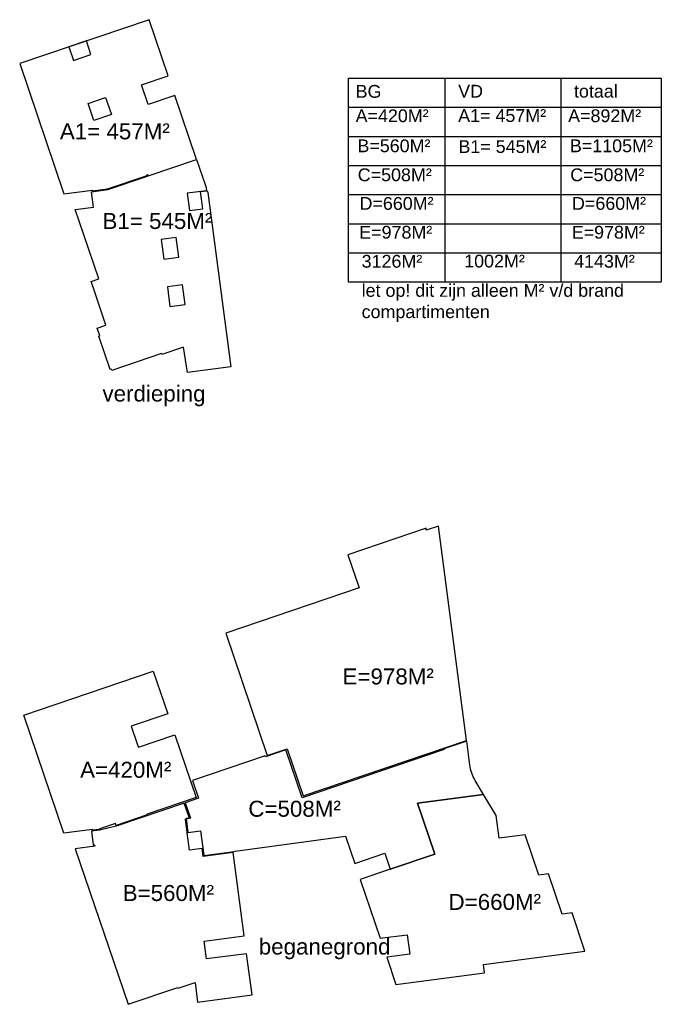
# Model space of a CAD drawing. Header units: millimetres. Extents: x -44892 to 336761, y 18766 to 182901.
# Tile 35 of 35: x 236492 to 336761, y 28907 to 182901. Entities that reach past the tile are written whole.
import ezdxf

# ---------------------------------------------------------------- set-up
doc = ezdxf.new("R2010")
doc.units = ezdxf.units.MM
doc.header["$LTSCALE"] = 100
doc.layers.add('brandcompartiment', color=4, linetype='Continuous')
doc.styles.add('BOS3', font='arial.ttf')

msp = doc.modelspace()

# ---------------------------------------------------------------- linework, layer by layer
at = {"layer": 'brandcompartiment', "color": 2}
for p, q in [((287827.9904, 173747.5174), (336761.3453, 173747.5174)), ((287827.9904, 173747.5174), (287827.9904, 141880.2437)), ((302937.5568, 173747.5174), (302937.5568, 141880.2437)), ((321038.0268, 173747.5174), (321038.0268, 141880.2437)), ((336761.3453, 173747.5174), (336761.3453, 141880.2437)), ((287827.9904, 169195.0497), (336761.3453, 169195.0497)), ((287827.9904, 164642.582), (336761.3453, 164642.582)), ((287827.9904, 160090.1144), (336761.3453, 160090.1144)), ((287827.9904, 155537.6467), (336761.3453, 155537.6467)), ((287827.9904, 150985.179), (336761.3453, 150985.179)), ((287827.9904, 146432.7113), (336761.3453, 146432.7113)), ((287827.9904, 141880.2437), (336761.3453, 141880.2437))]:
    msp.add_line(p, q, dxfattribs=at)
at = {"layer": 'brandcompartiment'}
for points in [[(236492.3133, 176035.0952), (243404.0766, 155673.6973), (247862.4606, 156260.6547), (247878.9069, 156135.7326), (250229.6824, 156445.2181), (256435.2785, 158536.9495), (256391.8914, 158664.7637), (256563.7299, 158469.6444), (264139.171, 161041.1602), (260736.7342, 171064.4156), (256554.6173, 169644.7782), (255513.1534, 172712.8318), (259695.2704, 174132.4692), (256718.7409, 182901.0422)], [(244162.4474, 178638.7549), (244885.6862, 176508.1621), (247631.7836, 177440.3365), (246908.5448, 179570.9293), (244162.4474, 178638.7549)], [(247171.1208, 169775.4889), (249917.2182, 170707.6633), (250817.2487, 168056.259), (248071.1513, 167124.0845)], [(245185.6381, 153225.2913), (248013.4977, 153597.5861), (247697.6243, 155996.8826), (250255.6943, 156333.6589), (256469.0369, 158437.5005), (256563.7299, 158469.6444), (264139.171, 161041.1602), (265066.9223, 158308.0927), (265513.8914, 156991.3644), (265644.8338, 156605.6206), (265704.9997, 156148.6149), (262689.4137, 155751.6054), (262681.5886, 155750.5752), (263039.2304, 153034.0163), (265103.9143, 153305.8371), (264746.2725, 156022.396), (265795.9038, 156160.5826), (265888.6851, 155887.2576), (269480.3617, 128605.7656), (262691.4525, 127711.9887), (262066.953, 131688.3239), (258687.9572, 130541.3051), (258643.2783, 130672.925), (250864.2473, 128032.2998), (250793.5306, 128240.6245), (250619.9035, 128185.9102), (248854.5232, 133392.7749), (249024.3278, 133452.5279), (248614.171, 134660.8107), (249977.8693, 135123.7239), (248060.8043, 140771.2152), (247650.6475, 141979.4981), (248863.3337, 142391.1495), (246536.112, 149246.9237)], [(258993.2108, 145440.945), (261372.6785, 145754.2079), (260968.0473, 148827.6869), (258588.5796, 148514.4241)], [(259969.5467, 138024.9374), (262349.0144, 138338.2003), (261944.3832, 141411.6794), (259564.9155, 141098.4165)], [(268687.9377, 86964.037), (275187.4437, 67817.1098), (278302.8439, 68874.6457), (280803.6429, 61507.5293), (306333.8783, 70173.8764), (301920.8344, 103694.273), (300039.0729, 103055.5011), (299996.4862, 103378.979), (287758.9123, 99224.8824), (289520.4006, 94035.7053)], [(251550.7335, 56873.5659), (251451.1366, 57166.9688), (249036.4648, 56347.2982), (248904.0609, 56270.6967), (247878.9069, 56135.7326), (247862.4606, 56260.6547), (243404.0766, 55673.6973), (237141.6211, 74122.2964), (257368.0486, 80988.2433), (259618.1249, 74359.7324), (253916.6475, 72424.3416), (254857.4945, 69655.8431), (255036.2148, 69129.35), (260736.7342, 71064.4156), (264062.0255, 61268.4234), (256391.8914, 58664.7637), (256436.893, 58532.1935)], [(322808.4244, 43211.428), (321280.908, 43010.3267), (319146.6706, 49305.6098), (317619.1542, 49104.5085), (315484.9167, 55399.7916), (311435.5139, 54866.6776), (310963.7678, 58449.9454), (308983.127, 61745.4255), (298676.8466, 60388.578), (301390.9971, 52392.9485), (294398.865, 50019.4395), (289719.9471, 48431.1609), (292841.3909, 39235.9343), (297055.2984, 39790.7058), (297456.6664, 36742.0128), (293849.2079, 36267.0819), (295296.2038, 32004.4857), (309151.9937, 33828.635), (308979.6991, 35137.3422), (324837.914, 37225.1158)], [(269865.0295, 52651.691), (265170.5381, 52033.6495), (265004.7698, 53292.7845), (263039.2304, 53034.0163), (262681.5886, 55750.5752), (262689.4137, 55751.6054), (262678.4408, 55834.9526), (262664.5606, 55833.1253), (262412.123, 57750.5796), (262426.0032, 57752.407), (262415.0303, 57835.7542), (262401.987, 57935.532), (263012.7294, 58013.0984), (262207.4335, 60385.4236), (251582.8774, 56778.8728), (248941.4229, 56157.672), (247697.6243, 55996.8826), (247982.1714, 53835.5328), (248178.334, 53861.3581), (248209.6602, 53623.4113), (245185.6381, 53225.2913), (253440.6317, 28906.8645), (261219.6627, 31547.4897), (261264.6641, 31414.9198), (263754.386, 32260.1214), (263900.3153, 32300.8734), (264301.2706, 29255.3155), (272797.953, 30373.925), (271949.5328, 36818.3166), (265683.6013, 35993.3911), (265316.8227, 38779.3511), (271582.7542, 39604.2767)]]:
    msp.add_lwpolyline(points, close=True, dxfattribs=at)
msp.add_lwpolyline([(298676.8466, 60388.578), (308983.127, 61745.4255), (307675.1872, 63921.6353, -0.1029571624), (306843.4353, 66303.4068), (306347.1867, 70072.7896), (302795.0965, 68867.0174), (302840.0981, 68734.4472), (280653.5251, 61203.1205), (278107.7246, 68702.8072), (274916.57, 67619.5562), (274858.7109, 67790.0036), (263495.5494, 63932.73), (264442.1886, 61144.0208), (262349.473, 60433.6396), (263115.1809, 58177.9368), (263163.667, 58035.1015), (263012.1951, 58014.6723), (263012.7294, 58013.0984), (262803.534, 57986.5299), (262501.4078, 57945.7817), (262788.5582, 55764.658), (264746.2725, 56022.396), (265090.8617, 53404.9816), (265090.8617, 53404.9816), (265250.1036, 52195.4189), (269994.1673, 52819.9867), (270166.0011, 52832.5227), (287427.0372, 55185.6716), (288869.7189, 50935.784), (293548.6576, 52524.0697), (294398.865, 50019.4395), (301390.9971, 52392.9485)], format="xyb", close=True, dxfattribs=at)

# ---------------------------------------------------------------- texts
at = {"layer": 'brandcompartiment', "color": 2, "attachment_point": 1, "style": 'BOS3'}
for s, insert, char_height, width in [('BG', (288991.8029, 172691.0165), 2000, 67650.534684), ('VD', (305017.9503, 172721.3893), 2000, 67650.534684), ('totaal', (323118.4203, 172721.3893), 2000, 67650.534684), ('A=420M²', (288991.8029, 168877.6192), 2000, 67650.534684), ('A1= 457M²', (305017.9503, 168907.992), 2000, 67650.534684), ('A=892M²', (322201.8392, 168877.6192), 2000, 67650.534684), ('A1= 457M²', (242769.8631, 166688.1202), 2500, 67650.534684), ('B=560M²', (289271.1675, 164176.2321), 2000, 67650.534684), ('B1= 545M²', (305055.5395, 164058.7457), 2000, 67650.534684), ('B=1105M²', (322481.2039, 164176.2321), 2000, 67650.534684), ('C=508M²', (289322.7122, 159641.1678), 2000, 67650.534684), ('C=508M²', (322532.7485, 159641.1678), 2000, 67650.534684), ('D=660M²', (289601.3395, 155163.2666), 2000, 67650.534684), ('D=660M²', (322811.3758, 155163.2666), 2000, 67650.534684), ('B1= 545M²', (249425.9586, 152666.5842), 2500, 67650.534684), ('E=978M²', (289555.1509, 150654.8806), 2000, 67650.534684), ('E=978M²', (322765.1872, 150654.8806), 2000, 67650.534684), ('3126M²', (289932.2133, 146115.2809), 2000, 67650.534684), ('1002M²', (305958.3608, 146145.6536), 2000, 67650.534684), ('4143M²', (323142.2496, 146115.2809), 2000, 67650.534684), ('let op! dit zijn alleen M² v/d brand compartimenten', (289932.2133, 141562.8132), 2000, 49951.482686), ('verdieping', (249425.9586, 125681.5983), 2500, 67650.534684), ('E=978M²', (286944.5165, 81431.1242), 2500, 67650.534684), ('A=420M²', (245929.8296, 66834.0763), 2500, 67650.534684), ('C=508M²', (272219.9242, 60742.7609), 2500, 67650.534684), ('B=560M²', (252585.925, 47563.2637), 2500, 67650.534684), ('D=660M²', (303510.8465, 46166.9094), 2500, 67650.534684), ('beganegrond', (273852.2725, 39193.1994), 2500, 67650.534684)]:
    msp.add_mtext(s, dxfattribs=dict(at, insert=insert, char_height=char_height, width=width))

doc.saveas('drawing.dxf')
